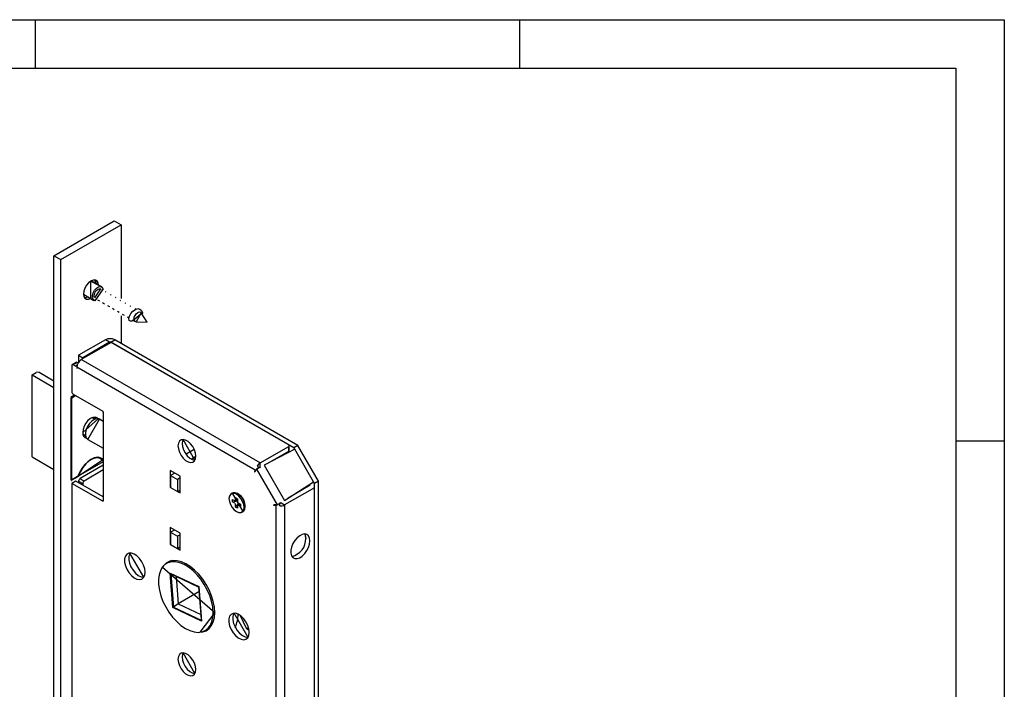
# Model space of a CAD drawing. Extents: x 19 to 519, y 6 to 365.
# Tile 7 of 7: x 392 to 519, y 279 to 365. Entities that reach past the tile are written whole.
import ezdxf

# ---------------------------------------------------------------- set-up
doc = ezdxf.new("R2010")
doc.units = 0
doc.layers.add('119', color=190, linetype='CONTINUOUS')

msp = doc.modelspace()

# ---------------------------------------------------------------- linework, layer by layer
at = {"layer": '119'}
for p, q in [((331.25, 365), (393.75, 365)), ((393.75, 365), (456.25, 365)), ((393.75, 358.75), (393.75, 365)), ((456.25, 365), (518.75, 365)), ((456.25, 358.75), (456.25, 365)), ((518.75, 365), (518.75, 310.625)), ((331.25, 358.75), (393.75, 358.75)), ((393.75, 358.75), (456.25, 358.75)), ((456.25, 358.75), (512.5, 358.75)), ((512.5, 358.75), (512.5, 310.625)), ((396.1496, 334.5281), (403.9278, 339.0183)), ((397.0335, 334.0178), (404.8117, 338.5081)), ((403.9278, 339.0183), (404.8117, 338.5081)), ((404.8117, 338.5081), (404.8117, 329.0105)), ((396.1496, 334.5281), (397.0335, 334.0178)), ((396.1496, 236.5432), (396.1496, 334.5281)), ((397.0335, 236.0329), (397.0335, 334.0178)), ((400.136, 330.3447), (399.9979, 329.952)), ((400.3511, 330.7173), (400.136, 330.3447)), ((400.6221, 331.0332), (400.3511, 330.7173)), ((400.9226, 331.2616), (400.6221, 331.0332)), ((400.8945, 329.0004), (400.9226, 331.2616)), ((401.223, 331.3801), (400.9226, 331.2616)), ((400.9226, 331.2616), (401.8944, 330.7325)), ((401.5409, 330.9366), (400.9506, 331.2774)), ((401.4941, 331.3771), (401.223, 331.3801)), ((401.3973, 330.0584), (401.6333, 330.3204)), ((401.4101, 331.3917), (401.4937, 331.2238)), ((401.5409, 330.9366), (401.4101, 331.3917)), ((401.4762, 330.974), (401.5122, 331.1601)), ((401.4937, 331.2238), (401.5409, 330.9366)), ((401.7092, 331.2529), (401.4941, 331.3771)), ((401.8944, 330.7325), (401.5409, 330.9366)), ((401.6333, 330.3204), (401.8926, 330.4889)), ((401.8473, 331.0197), (401.7092, 331.2529)), ((401.8944, 330.7325), (401.8473, 331.0197)), ((401.8926, 330.4889), (402.1403, 330.5412)), ((402.3064, 330.4947), (401.8944, 330.7325)), ((402.1403, 330.5412), (402.343, 330.4703)), ((402.343, 330.4703), (402.4731, 330.2857)), ((402.4731, 330.2857), (402.4867, 330.2441)), ((399.9979, 329.952), (399.9503, 329.5776)), ((399.9503, 329.5776), (399.9979, 329.2581)), ((399.9507, 329.5453), (401.3065, 328.7626)), ((399.9979, 329.2581), (400.136, 329.0249)), ((400.0815, 329.0902), (400.541, 329.2045)), ((400.2686, 329.1018), (400.0815, 329.0902)), ((400.136, 329.0249), (400.3511, 328.9007)), ((400.541, 329.2045), (400.2686, 329.1018)), ((400.3331, 329.1176), (400.4763, 329.2418)), ((400.6221, 328.8977), (400.8945, 329.0004)), ((401.1078, 329.0993), (401.1156, 329.4037)), ((401.1944, 328.8664), (401.1078, 329.0993)), ((401.1156, 329.4037), (401.2166, 329.7385)), ((401.2166, 329.7385), (401.3973, 330.0584)), ((401.3199, 329.4528), (401.402, 329.7247)), ((401.3262, 329.2129), (401.3199, 329.4528)), ((401.3781, 329.0949), (401.3262, 329.2129)), ((402.1483, 330.2394), (401.3781, 329.0949)), ((401.402, 329.7247), (401.5577, 329.9791)), ((402.4867, 330.2441), (401.4351, 328.7194)), ((401.5577, 329.9791), (401.7585, 330.1698)), ((401.7585, 330.1698), (401.9681, 330.2622)), ((401.9681, 330.2622), (402.1483, 330.2394)), ((402.2434, 330.1846), (402.1546, 330.2359)), ((402.8863, 329.8136), (402.7951, 329.8662)), ((403.5229, 329.446), (403.4315, 329.4988)), ((404.151, 329.0834), (404.0679, 329.1314)), ((400.3511, 328.9007), (400.6221, 328.8977)), ((401.3637, 328.7364), (401.1944, 328.8664)), ((401.4351, 328.7194), (401.3637, 328.7364)), ((401.7769, 328.8374), (402.0253, 328.694)), ((402.4133, 328.47), (402.6625, 328.3262)), ((403.0497, 328.1027), (403.2944, 327.9614)), ((403.6861, 327.7353), (403.9252, 327.5973)), ((404.7877, 328.7159), (404.7043, 328.764)), ((405.4313, 328.3444), (405.3407, 328.3966)), ((406.0689, 327.9762), (405.9771, 328.0292)), ((404.3225, 327.3679), (404.5703, 327.2249)), ((404.8117, 326.7853), (404.8117, 323.1991)), ((404.9589, 327.0005), (405.2083, 326.8565)), ((405.5953, 326.6331), (405.8409, 326.4914)), ((405.8254, 326.4234), (405.8978, 326.7409)), ((405.8978, 326.7409), (406.0743, 327.0777)), ((406.0743, 327.0777), (406.3356, 327.3806)), ((406.3356, 327.3806), (406.6477, 327.5979)), ((407.5593, 327.1561), (406.3761, 326.1824)), ((406.4809, 326.3362), (406.5109, 326.5738)), ((406.5109, 326.5738), (406.6117, 326.8222)), ((406.6117, 326.8222), (406.7678, 327.0436)), ((406.6985, 327.6128), (406.6135, 327.6619)), ((406.6477, 327.5979), (406.9639, 327.6907)), ((407.4126, 327.1651), (406.7433, 326.0058)), ((406.7678, 327.0436), (406.9556, 327.2043)), ((406.9556, 327.2043), (407.1463, 327.2797)), ((406.9639, 327.6907), (407.2464, 327.6414)), ((407.1463, 327.2797), (407.3111, 327.2585)), ((407.2464, 327.6414), (407.4534, 327.4542)), ((407.3254, 327.2509), (407.2499, 327.2945)), ((407.3111, 327.2585), (407.4126, 327.1651)), ((407.501, 327.0239), (407.4126, 327.1651)), ((407.4534, 327.4542), (407.5593, 327.1561)), ((407.5593, 327.1561), (407.501, 327.0239)), ((408.1704, 325.9548), (407.501, 327.0239)), ((405.8644, 326.1828), (405.8254, 326.4234)), ((406.0011, 326.0581), (405.8644, 326.1828)), ((406.2088, 326.0733), (406.0011, 326.0581)), ((406.3761, 326.1824), (406.2088, 326.0733)), ((406.2317, 326.2657), (406.6255, 326.0384)), ((406.5261, 326.1455), (406.4809, 326.3362)), ((406.6398, 326.0308), (406.5261, 326.1455)), ((406.7433, 326.0058), (406.6398, 326.0308)), ((406.7433, 326.0058), (408.1704, 325.9548)), ((402.7972, 323.6681), (399.3316, 321.6674)), ((403.5058, 323.3424), (399.6506, 321.1168)), ((403.3275, 323.362), (399.8619, 321.3613)), ((403.3275, 323.362), (402.7972, 323.6681)), ((403.3275, 323.2395), (403.3275, 323.362)), ((403.469, 323.362), (403.9993, 323.6681)), ((427.0863, 309.7279), (403.469, 323.362)), ((403.469, 323.3211), (403.469, 323.362)), ((426.4287, 310.1093), (403.5058, 323.3424)), ((427.6166, 310.0341), (403.9993, 323.6681)), ((399.3316, 321.6674), (399.8619, 321.3613)), ((399.3316, 321.6674), (399.3316, 320.8189)), ((398.4485, 320.3411), (398.4485, 316.9729)), ((399.0306, 320.7617), (398.5003, 320.4556)), ((399.1556, 320.7493), (398.6253, 320.4432)), ((398.9081, 320.2799), (398.6253, 320.4432)), ((399.1262, 320.4058), (398.9081, 320.2799)), ((398.9081, 320.2799), (399.0814, 320.3434)), ((398.9383, 320.2655), (398.9081, 320.2799)), ((398.9675, 320.2575), (398.9383, 320.2655)), ((398.995, 320.2561), (398.9675, 320.2575)), ((399.02, 320.2614), (398.995, 320.2561)), ((399.0417, 320.2732), (399.02, 320.2614)), ((399.0595, 320.2912), (399.0417, 320.2732)), ((399.0728, 320.3148), (399.0595, 320.2912)), ((399.0814, 320.3434), (399.0728, 320.3148)), ((399.1145, 320.3625), (399.0814, 320.3434)), ((399.0814, 320.3434), (399.0814, 319.9758)), ((399.0849, 320.137), (399.0849, 319.9778)), ((422.1082, 306.8459), (399.0849, 320.137)), ((399.2506, 320.6945), (399.1556, 320.7493)), ((422.7503, 307.7817), (399.6506, 321.1168)), ((399.8619, 321.3613), (399.8619, 321.2388)), ((393.3212, 319.1562), (393.8468, 319.4596)), ((393.3212, 308.5411), (393.3212, 319.1562)), ((393.3212, 319.1562), (396.1496, 317.5234)), ((394.2463, 319.4798), (393.8468, 319.4596)), ((394.2463, 319.4798), (396.1496, 318.381)), ((399.0849, 319.9778), (399.0814, 319.9758)), ((399.0849, 319.9737), (399.0814, 319.9758)), ((399.0849, 319.9778), (399.0849, 319.9737)), ((398.43, 316.3498), (398.8021, 316.5646)), ((398.4477, 316.1967), (398.9436, 316.483)), ((398.6253, 316.6667), (402.4436, 314.4624)), ((398.3593, 305.5715), (398.3593, 316.2273)), ((398.3611, 316.2467), (398.4477, 316.1967)), ((398.4477, 305.5817), (398.4477, 316.1967)), ((402.5144, 314.3399), (402.5144, 308.1984)), ((399.8619, 311.7056), (401.8282, 313.4783)), ((400.0462, 312.5019), (399.909, 312.0938)), ((400.2613, 312.8937), (400.0462, 312.5019)), ((400.5351, 313.2343), (400.2613, 312.8937)), ((400.4947, 312.4909), (400.318, 312.0862)), ((400.7409, 312.8622), (400.4947, 312.4909)), ((400.5262, 310.8147), (402.0261, 313.4129)), ((400.8433, 313.4935), (400.5351, 313.2343)), ((401.0345, 313.167), (400.7409, 312.8622)), ((401.1586, 313.6483), (400.8433, 313.4935)), ((401.3497, 313.3781), (401.0345, 313.167)), ((401.169, 313.5613), (401.0492, 313.6071)), ((401.4529, 313.6848), (401.1586, 313.6483)), ((401.426, 313.4128), (401.169, 313.5613)), ((401.2918, 313.6793), (401.2612, 313.6355)), ((401.6583, 313.477), (401.3497, 313.3781)), ((401.3658, 313.5315), (401.4719, 313.6827)), ((401.5447, 313.5656), (401.4183, 313.4443)), ((401.4183, 313.4443), (401.427, 313.4258)), ((401.4348, 313.4078), (401.4183, 313.4443)), ((401.427, 313.4258), (401.4348, 313.4078)), ((401.7001, 313.5998), (401.4529, 313.6848)), ((401.933, 313.4547), (401.6583, 313.477)), ((401.8282, 313.4783), (401.7001, 313.5998)), ((402.0261, 313.4129), (401.933, 313.4547)), ((402.5144, 313.131), (402.0261, 313.4129)), ((399.909, 312.0938), (399.8619, 311.7056)), ((399.8695, 311.5635), (399.9691, 311.4827)), ((399.9582, 311.3625), (399.9327, 311.3066)), ((399.9691, 311.4827), (400.2261, 311.3343)), ((400.0241, 311.1566), (400.1018, 311.3263)), ((400.1018, 311.3263), (400.1018, 311.3263)), ((400.204, 311.3259), (400.1636, 311.1562)), ((400.204, 311.3259), (400.2349, 311.3293)), ((400.2245, 311.328), (400.204, 311.3259)), ((400.2349, 311.3293), (400.2245, 311.328)), ((400.318, 312.0862), (400.2265, 311.6839)), ((400.2265, 311.6839), (400.2282, 311.3198)), ((400.2282, 311.3198), (400.323, 311.0262)), ((400.323, 311.0262), (400.5025, 310.8293)), ((400.5025, 310.8293), (400.5262, 310.8147)), ((400.5262, 310.8147), (402.5144, 309.667)), ((412.1952, 310.3295), (412.1487, 309.9825)), ((412.1487, 309.9825), (412.1952, 309.5818)), ((412.3311, 310.5946), (412.1952, 310.3295)), ((412.5453, 310.7564), (412.3311, 310.5946)), ((412.8204, 310.8017), (412.5453, 310.7564)), ((412.7256, 310.6356), (412.679, 310.2887)), ((412.679, 310.2887), (412.7256, 309.888)), ((412.7949, 310.8026), (412.7256, 310.6356)), ((414.3309, 308.142), (412.7949, 310.8026)), ((413.1342, 310.727), (412.8204, 310.8017)), ((413.4613, 310.5382), (413.1342, 310.727)), ((413.7751, 310.2506), (413.4613, 310.5382)), ((414.0502, 309.8876), (413.7751, 310.2506)), ((426.5019, 309.3948), (426.5019, 310.0072)), ((427.6166, 310.0341), (427.0863, 309.7279)), ((430.2683, 305.4413), (427.6166, 310.0341)), ((512.5, 310.625), (512.5, 248.125)), ((512.5, 310.625), (518.75, 310.625)), ((518.75, 310.625), (518.75, 248.125)), ((412.1952, 309.5818), (412.3311, 309.1599)), ((412.3311, 309.1599), (412.5453, 308.7508)), ((412.5453, 308.7508), (412.8204, 308.3878)), ((412.7256, 309.888), (412.8614, 309.466)), ((412.8614, 309.466), (413.0756, 309.057)), ((413.0756, 309.057), (413.3507, 308.6939)), ((414.2538, 309.5033), (413.1905, 308.8895)), ((413.3507, 308.6939), (413.6645, 308.4064)), ((414.2644, 309.4785), (414.0502, 309.8876)), ((414.4002, 309.0566), (414.2644, 309.4785)), ((414.4468, 308.6559), (414.4002, 309.0566)), ((422.7503, 307.7817), (426.4287, 309.9052)), ((427.202, 309.5517), (423.2515, 307.4909)), ((423.8329, 307.7943), (426.4287, 309.2928)), ((426.4287, 309.2928), (426.4287, 309.9052)), ((427.1913, 309.5461), (427.0863, 309.7279)), ((429.6414, 305.3266), (427.202, 309.5517)), ((393.3212, 308.5411), (396.1496, 306.9083)), ((399.1905, 306.0105), (402.5144, 308.1984)), ((399.3208, 306.092), (402.5243, 307.9413)), ((402.5144, 307.4802), (399.5084, 305.7449)), ((400.0951, 307.544), (399.7313, 307.0768)), ((400.2702, 307.6736), (399.8811, 307.2013)), ((400.4986, 307.9364), (400.0951, 307.544)), ((400.7004, 308.0499), (400.2702, 307.6736)), ((400.9226, 308.2352), (400.4986, 307.9364)), ((401.1447, 308.3064), (400.7004, 308.0499)), ((401.3465, 308.4259), (400.9226, 308.2352)), ((401.575, 308.4269), (401.1447, 308.3064)), ((401.7501, 308.4994), (401.3465, 308.4259)), ((401.964, 308.4037), (401.575, 308.4269)), ((402.1138, 308.4522), (401.7501, 308.4994)), ((402.1725, 308.3181), (401.8606, 308.4982)), ((402.2873, 308.2384), (401.964, 308.4037)), ((402.4203, 308.2865), (402.1138, 308.4522)), ((402.5243, 307.9413), (402.2873, 308.2384)), ((402.338, 308.193), (402.5144, 308.0912)), ((402.5144, 308.1984), (402.4203, 308.2865)), ((402.5144, 307.974), (402.5025, 307.9808)), ((402.5144, 308.1984), (402.5144, 308.0912)), ((402.5144, 308.0912), (402.5144, 307.974)), ((402.5144, 307.974), (402.5144, 307.4802)), ((402.5144, 307.4802), (402.5144, 306.8679)), ((412.8204, 308.3878), (413.1342, 308.1002)), ((413.1342, 308.1002), (413.4613, 307.9114)), ((413.4613, 307.9114), (413.7751, 307.8367)), ((413.6645, 308.4064), (413.9916, 308.2176)), ((413.7751, 307.8367), (414.0502, 307.882)), ((414.4455, 308.5935), (413.8826, 308.2685)), ((413.9916, 308.2176), (414.3054, 308.1428)), ((414.0502, 307.882), (414.2644, 308.0438)), ((414.2644, 308.0438), (414.4002, 308.3089)), ((414.3054, 308.1428), (414.3309, 308.142)), ((414.4002, 308.3089), (414.4468, 308.6559)), ((422.7503, 307.2716), (422.7503, 307.7817)), ((423.2515, 307.4909), (425.8812, 302.9361)), ((399.4249, 306.5573), (399.1905, 306.0105)), ((399.3208, 306.092), (399.2383, 306.1396)), ((399.5579, 306.6627), (399.3208, 306.092)), ((399.7313, 307.0768), (399.4249, 306.5573)), ((399.8811, 307.2013), (399.5579, 306.6627)), ((402.5144, 306.8679), (400.0387, 305.4387)), ((402.5144, 306.8679), (402.5144, 303.3982)), ((412.4139, 306.0734), (411.1411, 306.8081)), ((411.1411, 306.8081), (411.1411, 304.6443)), ((411.7245, 306.4713), (411.1941, 306.1652)), ((411.1941, 306.1652), (412.078, 305.6549)), ((411.1941, 306.1652), (411.1941, 304.5933)), ((411.6714, 306.502), (411.6714, 306.4407)), ((422.1082, 306.8459), (422.0101, 306.6419)), ((422.1465, 306.7207), (422.0101, 306.6419)), ((422.0101, 306.6419), (422.0749, 306.5719)), ((422.2494, 306.9346), (422.0749, 306.5719)), ((422.1082, 306.8459), (422.197, 306.8972)), ((422.7798, 307.2408), (422.2494, 306.9346)), ((422.2771, 306.9485), (422.2494, 306.9346)), ((422.8074, 307.2546), (422.2771, 306.9485)), ((422.2771, 306.9485), (424.9242, 302.3635)), ((422.3495, 307.358), (422.6674, 307.1759)), ((398.3593, 305.6327), (398.4477, 305.5817)), ((398.43, 305.5306), (398.3593, 305.5715)), ((398.43, 305.5306), (399.2567, 306.0079)), ((399.1905, 306.0105), (398.4477, 305.5817)), ((398.9788, 305.4392), (398.4485, 305.133)), ((398.4485, 305.133), (398.4485, 259.223)), ((402.4436, 302.8267), (398.4485, 305.133)), ((402.5144, 303.3982), (398.9788, 305.4392)), ((399.2567, 306.0079), (399.201, 306.04)), ((399.3316, 305.4387), (399.8619, 305.1325)), ((399.3316, 305.4387), (399.3316, 305.2355)), ((399.5084, 305.7449), (400.0387, 305.4387)), ((399.8619, 305.1325), (399.8619, 305.1325)), ((399.8619, 305.1325), (399.8619, 304.9294)), ((412.4139, 305.8488), (412.078, 305.6549)), ((412.078, 305.6549), (412.078, 304.0831)), ((412.4139, 305.8488), (412.4139, 306.0734)), ((412.4139, 304.277), (412.4139, 305.8488)), ((425.8812, 302.9361), (429.6414, 305.3266)), ((429.2076, 304.8843), (426.3591, 303.2399)), ((429.738, 305.1351), (429.6312, 305.3201)), ((430.2683, 305.4413), (429.738, 305.1351)), ((429.738, 240.6284), (429.738, 305.1351)), ((430.2683, 240.9346), (430.2683, 305.4413)), ((411.1941, 304.6749), (411.1411, 304.6443)), ((411.1411, 304.6443), (411.1941, 304.6137)), ((411.1941, 304.5933), (412.078, 304.0831)), ((412.078, 304.0831), (412.4139, 304.277)), ((412.0956, 304.0932), (412.4139, 303.9095)), ((412.4139, 303.9095), (412.4139, 304.277)), ((418.912, 303.7194), (418.7732, 303.487)), ((419.1277, 303.8426), (418.912, 303.7194)), ((419.151, 303.8763), (419.0096, 303.7946)), ((419.3991, 303.8445), (419.1277, 303.8426)), ((419.2691, 303.9242), (419.151, 303.8763)), ((419.151, 303.8763), (420.5259, 301.4946)), ((419.5405, 303.9262), (419.2691, 303.9242)), ((419.6997, 303.725), (419.3991, 303.8445)), ((419.8411, 303.8067), (419.5405, 303.9262)), ((420, 303.4958), (419.6997, 303.725)), ((420.0154, 303.706), (419.8386, 303.8081)), ((420.1414, 303.5774), (419.8411, 303.8067)), ((429.7394, 304.579), (425.8842, 302.3535)), ((429.7394, 241.1862), (429.7394, 304.579)), ((402.5144, 302.8675), (402.4436, 302.8267)), ((402.5144, 303.3982), (402.5144, 302.8675)), ((418.7732, 303.487), (418.7248, 303.1681)), ((418.7248, 303.1681), (418.7716, 302.794)), ((418.7716, 302.794), (418.9089, 302.4013)), ((418.9089, 302.4013), (419.1234, 302.0284)), ((419.1664, 302.7608), (419.1671, 303.0625)), ((419.1664, 302.7608), (419.8287, 302.888)), ((419.4881, 302.574), (419.1664, 302.7608)), ((419.1671, 303.0625), (419.4888, 302.8758)), ((419.5648, 302.0682), (420.0058, 302.5756)), ((419.5648, 302.0682), (419.5657, 302.4391)), ((419.5668, 302.9204), (419.5677, 303.2913)), ((419.5677, 303.2913), (419.8293, 303.1395)), ((419.8293, 303.1395), (419.8284, 302.7685)), ((420.227, 302.1452), (419.9053, 302.3319)), ((419.9061, 302.6336), (420.2277, 302.4469)), ((420.2707, 303.1792), (420, 303.4958)), ((420.4121, 303.2608), (420.1414, 303.5774)), ((420.2277, 302.4469), (420.227, 302.1452)), ((420.4852, 302.8063), (420.2707, 303.1792)), ((420.6266, 302.8879), (420.4121, 303.2608)), ((420.6226, 302.4136), (420.4852, 302.8063)), ((420.6693, 302.0395), (420.6226, 302.4136)), ((420.764, 302.4952), (420.6266, 302.8879)), ((420.8107, 302.1211), (420.764, 302.4952)), ((420.8108, 302.1242), (420.8108, 302.3283)), ((424.8968, 302.3453), (424.4979, 302.3753)), ((424.5261, 302.2841), (424.4979, 302.3753)), ((424.6626, 302.3629), (424.5261, 302.2841)), ((424.8968, 302.3453), (424.9242, 302.3635)), ((424.9242, 302.3635), (425.4546, 302.6696)), ((425.3041, 302.2183), (425.3177, 302.6512)), ((425.4403, 302.6098), (425.8842, 302.3535)), ((425.4846, 302.6992), (425.4875, 302.701)), ((425.8842, 302.3535), (425.8842, 238.9607)), ((419.1234, 302.0284), (419.3941, 301.7118)), ((419.3941, 301.7118), (419.6944, 301.4826)), ((419.8264, 301.9163), (419.5648, 302.0682)), ((419.6944, 301.4826), (419.995, 301.3631)), ((419.8273, 302.2873), (419.8264, 301.9163)), ((419.995, 301.3631), (420.2664, 301.365)), ((420.2664, 301.365), (420.4821, 301.4882)), ((420.3845, 301.413), (420.5259, 301.4946)), ((420.4821, 301.4882), (420.6209, 301.7206)), ((420.5259, 301.4946), (420.6235, 301.5699)), ((420.6209, 301.7206), (420.6693, 302.0395)), ((420.6235, 301.5699), (420.7624, 301.8023)), ((420.7624, 301.8023), (420.8107, 302.1211)), ((424.7529, 302.2671), (424.5261, 302.2841)), ((424.839, 302.3168), (424.7529, 302.2671)), ((424.7529, 302.2671), (424.7529, 239.0458)), ((412.4139, 298.6939), (411.1411, 299.4286)), ((411.1411, 299.4286), (411.1411, 297.2648)), ((411.6979, 299.1072), (411.1941, 298.8163)), ((411.1941, 298.8163), (412.078, 298.306)), ((411.1941, 298.8163), (411.1941, 297.2445)), ((411.6714, 299.1225), (411.6714, 299.0918)), ((412.4139, 298.4999), (412.4139, 298.6939)), ((428.1879, 298.5501), (427.8517, 298.3825)), ((428.5054, 298.6031), (428.1879, 298.5501)), ((428.5974, 298.3852), (428.5048, 298.6031)), ((428.5048, 298.6031), (428.6433, 298.0262)), ((428.7808, 298.5376), (428.5054, 298.6031)), ((428.9934, 298.3585), (428.7808, 298.5376)), ((411.1941, 297.2954), (411.1411, 297.2648)), ((411.1411, 297.2648), (412.4139, 296.53)), ((411.1941, 297.2445), (412.078, 296.7342)), ((412.4139, 298.4999), (412.078, 298.306)), ((412.078, 298.306), (412.078, 296.7342)), ((412.4139, 296.9281), (412.4139, 298.4999)), ((426.9762, 297.3533), (426.8012, 296.9198)), ((427.2225, 297.7611), (426.9762, 297.3533)), ((427.5217, 298.1129), (427.2225, 297.7611)), ((427.8517, 298.3825), (427.5217, 298.1129)), ((428.6433, 298.0262), (428.5974, 298.3852)), ((429.1277, 298.0791), (428.9934, 298.3585)), ((428.9934, 296.8736), (429.1277, 297.308)), ((429.1736, 297.72), (429.1277, 298.0791)), ((429.1277, 297.308), (429.1736, 297.72)), ((405.5518, 295.9766), (405.3642, 295.7287)), ((405.8157, 296.1089), (405.5518, 295.9766)), ((405.8945, 296.0348), (405.7971, 295.6896)), ((406.1362, 296.1156), (405.8157, 296.1089)), ((405.9462, 296.1273), (405.8945, 296.0348)), ((407.7445, 293.0122), (405.9462, 296.1273)), ((406.4898, 295.9964), (406.1362, 296.1156)), ((406.85, 295.76), (406.4898, 295.9964)), ((412.078, 296.7342), (412.4139, 296.9281)), ((412.4139, 296.53), (412.4139, 296.9281)), ((426.8012, 296.9198), (426.7102, 296.4925)), ((426.7102, 296.4925), (426.7102, 296.1034)), ((426.7102, 296.1034), (426.8012, 295.7812)), ((428.1879, 295.752), (428.5054, 296.0656)), ((428.5054, 296.0656), (428.7808, 296.4489)), ((428.7808, 296.4489), (428.9934, 296.8736)), ((405.3642, 295.7287), (405.2668, 295.3834)), ((405.2668, 295.3834), (405.2668, 294.9665)), ((405.2668, 294.9665), (405.3642, 294.5088)), ((405.7971, 295.6896), (405.7971, 295.2726)), ((405.7971, 295.2726), (405.8945, 294.8149)), ((405.8945, 294.8149), (406.0821, 294.3504)), ((407.1902, 295.4239), (406.85, 295.76)), ((407.4852, 295.0132), (407.1902, 295.4239)), ((407.713, 294.5582), (407.4852, 295.0132)), ((410.6117, 294.8373), (410.2647, 294.5045)), ((410.8572, 294.8859), (410.4561, 294.6514)), ((411.0282, 295.0589), (410.6117, 294.8373)), ((411.2326, 295.1199), (410.6565, 294.7874)), ((411.3178, 295.0057), (410.8572, 294.8859)), ((411.0395, 295.063), (410.8936, 294.9242)), ((411.5035, 295.1633), (411.0282, 295.0589)), ((411.0556, 295.0177), (411.1213, 295.09)), ((411.826, 295.0078), (411.3178, 295.0057)), ((412.0252, 295.148), (411.5035, 295.1633)), ((412.3687, 294.8919), (411.826, 295.0078)), ((412.5799, 295.0133), (412.0252, 295.148)), ((412.9318, 294.6612), (412.3687, 294.8919)), ((413.1532, 294.7628), (412.5799, 295.0133)), ((413.7303, 294.4028), (413.1532, 294.7628)), ((426.8012, 295.7812), (426.9762, 295.5497)), ((426.9762, 295.5497), (427.2225, 295.4263)), ((427.2225, 295.4263), (427.5217, 295.42)), ((427.5217, 295.42), (427.8517, 295.5313)), ((427.8517, 295.5313), (428.1879, 295.752)), ((405.3642, 294.5088), (405.5518, 294.0442)), ((405.5518, 294.0442), (405.8157, 293.6073)), ((405.8157, 293.6073), (406.1362, 293.2304)), ((406.0821, 294.3504), (406.346, 293.9134)), ((406.346, 293.9134), (406.6666, 293.5365)), ((406.6666, 293.5365), (407.0201, 293.2476)), ((407.8569, 294.0928), (407.713, 294.5582)), ((407.906, 293.6513), (407.8569, 294.0928)), ((407.8569, 293.2666), (407.906, 293.6513)), ((409.8723, 293.8654), (409.7048, 293.3342)), ((410.125, 294.3082), (409.8723, 293.8654)), ((410.4561, 294.6514), (410.125, 294.3082)), ((410.2647, 294.5045), (410.1316, 294.3172)), ((410.1316, 294.3172), (416.8863, 288.4671)), ((411.1423, 293.5484), (414.8264, 291.8187)), ((411.4862, 289.0955), (411.1423, 293.5484)), ((414.802, 291.7939), (411.2174, 293.4768)), ((411.9126, 293.1128), (411.2174, 293.4768)), ((411.2174, 293.4768), (411.5521, 289.1442)), ((413.5007, 294.3216), (412.9318, 294.6612)), ((414.0607, 293.8819), (413.5007, 294.3216)), ((414.2961, 293.9427), (413.7303, 294.4028)), ((414.5972, 293.3536), (414.0607, 293.8819)), ((414.8361, 293.3945), (414.2961, 293.9427)), ((406.1362, 293.2304), (406.4898, 292.9415)), ((406.4898, 292.9415), (406.85, 292.762)), ((406.85, 292.762), (407.1902, 292.7052)), ((407.0201, 293.2476), (407.3803, 293.0681)), ((407.1902, 292.7052), (407.4852, 292.7754)), ((407.3803, 293.0681), (407.7205, 293.0114)), ((407.4852, 292.7754), (407.713, 292.9673)), ((407.713, 292.9673), (407.8569, 293.2666)), ((407.7205, 293.0114), (407.7445, 293.0122)), ((409.7048, 293.3342), (409.6266, 292.7285)), ((409.6266, 292.7285), (409.6398, 292.064)), ((414.8049, 291.7549), (411.9126, 293.1128)), ((411.9126, 293.1128), (412.1854, 289.5814)), ((415.0965, 292.7502), (414.5972, 293.3536)), ((415.3363, 292.7723), (414.8361, 293.3945)), ((415.5455, 292.0874), (415.0965, 292.7502)), ((415.7836, 292.0923), (415.3363, 292.7723)), ((409.6398, 292.064), (409.7441, 291.3579)), ((409.7441, 291.3579), (409.9368, 290.6284)), ((414.8538, 291.1218), (412.1854, 289.5814)), ((414.8019, 291.7943), (415.0777, 288.2235)), ((414.8264, 291.8187), (415.1704, 287.3659)), ((415.9326, 291.3824), (415.5455, 292.0874)), ((416.1666, 291.372), (415.7836, 292.0923)), ((416.2478, 290.6534), (415.9326, 291.3824)), ((416.4753, 290.6302), (416.1666, 291.372)), ((409.9368, 290.6284), (410.2129, 289.8945)), ((410.2129, 289.8945), (410.5652, 289.1752)), ((416.4829, 289.9193), (416.2478, 290.6534)), ((416.7016, 289.886), (416.4753, 290.6302)), ((416.6319, 289.1992), (416.4829, 289.9193)), ((416.8398, 289.1587), (416.7016, 289.886)), ((410.5652, 289.1752), (410.9846, 288.4891)), ((410.9846, 288.4891), (411.4603, 287.8539)), ((415.1704, 287.3659), (411.4862, 289.0955)), ((412.1854, 289.5814), (411.5521, 289.1442)), ((411.5521, 289.1442), (415.1366, 287.4614)), ((412.1854, 289.5814), (415.0777, 288.2235)), ((416.8863, 288.4671), (414.9865, 285.9075)), ((416.6909, 288.5117), (416.6319, 289.1992)), ((416.6583, 287.8745), (416.6909, 288.5117)), ((416.8863, 288.4671), (416.8398, 289.1587)), ((416.8398, 287.8292), (416.8863, 288.4671)), ((419.2507, 288.353), (418.9868, 288.2207)), ((419.5713, 288.3597), (419.2507, 288.353)), ((419.3813, 288.3714), (419.3295, 288.279)), ((421.1796, 285.2563), (419.3813, 288.3714)), ((419.9248, 288.2405), (419.5713, 288.3597)), ((411.4603, 287.8539), (411.9799, 287.2862)), ((411.9799, 287.2862), (412.5299, 286.8006)), ((415.0777, 288.2235), (415.1369, 287.4565)), ((416.3243, 286.8156), (416.5351, 287.3042)), ((416.4753, 286.7786), (416.7016, 287.2615)), ((416.5351, 287.3042), (416.6583, 287.8745)), ((416.7016, 287.2615), (416.8398, 287.8292)), ((418.7992, 287.9728), (418.7018, 287.6275)), ((418.7018, 287.6275), (418.7018, 287.2106)), ((418.7018, 287.2106), (418.7992, 286.7529)), ((418.9868, 288.2207), (418.7992, 287.9728)), ((419.3295, 288.279), (419.2321, 287.9337)), ((419.2321, 287.9337), (419.2321, 287.5168)), ((419.2321, 287.5168), (419.3295, 287.059)), ((420.285, 288.0041), (419.9248, 288.2405)), ((420.9857, 286.3987), (420.2302, 288.0475)), ((420.6252, 287.6681), (420.285, 288.0041)), ((420.9202, 287.2573), (420.6252, 287.6681)), ((421.1481, 286.8023), (420.9202, 287.2573)), ((412.5299, 286.8006), (413.0962, 286.4097)), ((413.0962, 286.4097), (413.6641, 286.1236)), ((413.6641, 286.1236), (414.2187, 285.9498)), ((414.2187, 285.9498), (414.7459, 285.8927)), ((414.7459, 285.8927), (415.2319, 285.9538)), ((414.9865, 285.9075), (415.3363, 285.9515)), ((415.2319, 285.9538), (415.6642, 286.1315)), ((415.3363, 285.9515), (415.7836, 286.1151)), ((415.6561, 286.1269), (415.8932, 286.2637)), ((415.6642, 286.1315), (416.0314, 286.4213)), ((415.7836, 286.1151), (416.1666, 286.3932)), ((415.8932, 286.2637), (416.2322, 286.4594)), ((415.8932, 286.2637), (416.0863, 286.3207)), ((416.0314, 286.4213), (416.3243, 286.8156)), ((416.1506, 286.378), (416.0551, 286.3572)), ((416.1666, 286.3932), (416.4753, 286.7786)), ((418.7992, 286.7529), (418.9868, 286.2883)), ((418.9868, 286.2883), (419.2507, 285.8514)), ((419.2507, 285.8514), (419.5713, 285.4745)), ((419.3295, 287.059), (419.5171, 286.5945)), ((419.5171, 286.5945), (419.781, 286.1576)), ((419.781, 286.1576), (420.1016, 285.7807)), ((420.9857, 286.3987), (421.2386, 286.5447)), ((421.0743, 286.2966), (421.2747, 286.4123)), ((421.3227, 286.1599), (421.0743, 286.2966)), ((421.2919, 286.3369), (421.1481, 286.8023)), ((421.3411, 285.8954), (421.2919, 286.3369)), ((421.2919, 285.5108), (421.3411, 285.8954)), ((419.5713, 285.4745), (419.9248, 285.1856)), ((419.9248, 285.1856), (420.285, 285.0061)), ((420.1016, 285.7807), (420.4551, 285.4918)), ((420.285, 285.0061), (420.6252, 284.9493)), ((420.4551, 285.4918), (420.8153, 285.3123)), ((420.6252, 284.9493), (420.9202, 285.0195)), ((420.8153, 285.3123), (421.1556, 285.2555)), ((420.9202, 285.0195), (421.1481, 285.2114)), ((421.1481, 285.2114), (421.2919, 285.5108)), ((421.1556, 285.2555), (421.1796, 285.2563)), ((412.1952, 282.7712), (412.1487, 282.4243)), ((412.1487, 282.4243), (412.1952, 282.0236)), ((412.3311, 283.0363), (412.1952, 282.7712)), ((412.1952, 282.0236), (412.3311, 281.6016)), ((412.5453, 283.1981), (412.3311, 283.0363)), ((412.8204, 283.2435), (412.5453, 283.1981)), ((412.7256, 283.0774), (412.679, 282.7304)), ((412.679, 282.7304), (412.7256, 282.3297)), ((412.7949, 283.2443), (412.7256, 283.0774)), ((412.7256, 282.3297), (412.8614, 281.9078)), ((414.3309, 280.5837), (412.7949, 283.2443)), ((413.1342, 283.1687), (412.8204, 283.2435)), ((413.4613, 282.9799), (413.1342, 283.1687)), ((413.7751, 282.6924), (413.4613, 282.9799)), ((414.0502, 282.3293), (413.7751, 282.6924)), ((414.2644, 281.9203), (414.0502, 282.3293)), ((412.3311, 281.6016), (412.5453, 281.1925)), ((412.5453, 281.1925), (412.8204, 280.8295)), ((412.8204, 280.8295), (413.1342, 280.542)), ((412.8614, 281.9078), (413.0756, 281.4987)), ((413.0756, 281.4987), (413.3507, 281.1357)), ((413.3507, 281.1357), (413.6645, 280.8481)), ((413.6645, 280.8481), (413.9916, 280.6593)), ((414.4002, 281.4983), (414.2644, 281.9203)), ((414.2644, 280.4855), (414.4002, 280.7507)), ((414.4468, 281.0976), (414.4002, 281.4983)), ((414.4002, 280.7507), (414.4468, 281.0976)), ((413.1342, 280.542), (413.4613, 280.3532)), ((413.4613, 280.3532), (413.7751, 280.2784)), ((413.7751, 280.2784), (414.0502, 280.3238)), ((413.9916, 280.6593), (414.3054, 280.5846)), ((414.0502, 280.3238), (414.2644, 280.4855)), ((414.3054, 280.5846), (414.3309, 280.5837))]:
    msp.add_line(p, q, dxfattribs=at)
for centre, radius, start, end in [((403.3982, 322.5081), 1.3065, 62.6097, 117.3903), ((403.3982, 323.2255), 0.1537, 62.6108, 117.3892), ((398.5563, 320.3586), 0.1092, 50.7975, 189.2151), ((399.0824, 320.6471), 0.1257, 54.3823, 114.3063), ((400.3131, 320.0811), 1.2294, 122.6055, 177.3941), ((398.5128, 316.2203), 0.1537, 122.606, 177.3977), ((398.8323, 316.9903), 0.3842, 182.6058, 237.3944), ((402.3608, 314.3329), 0.1537, 2.605, 57.3952), ((400.9862, 313.2543), 0.47, 36.1308, 54.2003), ((400.5041, 311.5918), 0.6522, 169.9496, 258.1801), ((400.1446, 311.7987), 0.4743, 246.8642, 264.8228), ((426.3899, 310.0072), 0.1092, 290.7833, 69.2114), ((426.3768, 309.4073), 0.1257, 294.3722, 354.3036), ((423.3616, 306.8019), 1.1549, 121.9611, 151.2126), ((398.4024, 305.5645), 0.0437, 170.7851, 309.2067), ((399.1727, 306.1384), 0.1552, 302.79, 342.6024), ((399.7154, 305.4212), 0.3842, 122.6058, 177.3934), ((400.2457, 305.1151), 0.3842, 122.6058, 177.3948), ((419.1129, 302.2666), 1.699, 2.0806, 57.9142), ((402.4712, 302.8605), 0.0437, 230.7971, 9.2122), ((420.0402, 302.8019), 0.5973, 202.4233, 217.4003), ((419.5827, 302.8019), 0.1195, 97.6434, 141.8261), ((419.8114, 302.4057), 0.1195, 277.6454, 321.834), ((419.354, 302.4058), 0.5973, 22.4223, 37.3993), ((425.3396, 303.3785), 1.1608, 268.2525, 297.9853), ((426.3254, 297.9757), 2.3184, 282.754, 1.2485), ((415.2249, 288.3915), 4.6971, 336.8312, 358.188), ((421.1911, 286.4875), 0.2238, 203.3872, 238.5229)]:
    msp.add_arc(centre, radius, start, end, dxfattribs=at)

doc.saveas('drawing.dxf')
